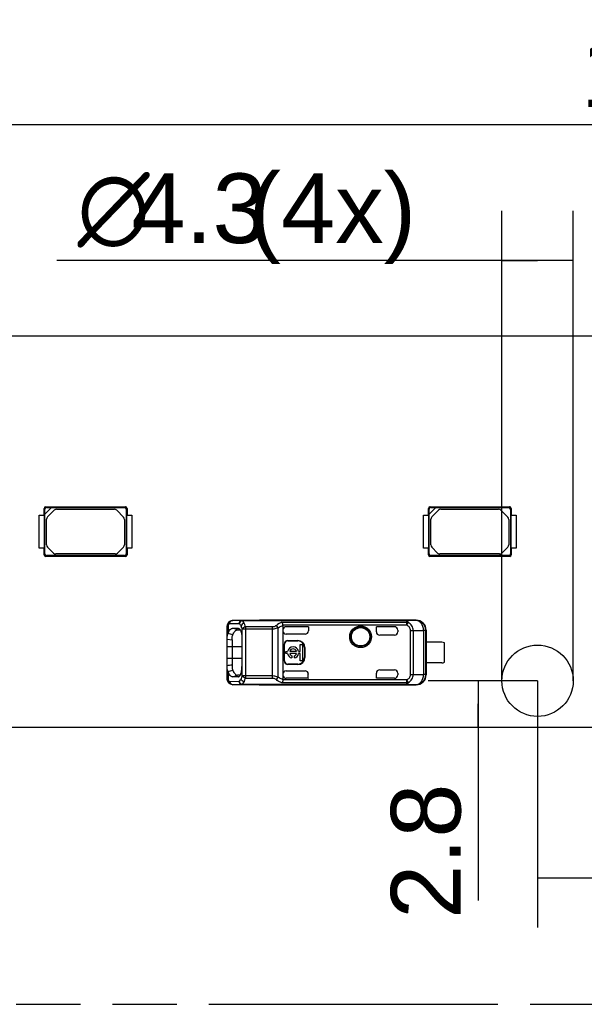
# Model space of a CAD drawing. Header units: millimetres. Extents: x 0 to 210, y 0 to 297.
# Tile 4 of 27: x 75 to 92, y 133 to 162. Entities that reach past the tile are written whole.
import ezdxf
from ezdxf.enums import TextEntityAlignment as Align

# ---------------------------------------------------------------- set-up
doc = ezdxf.new("R2010")
doc.units = ezdxf.units.MM
doc.header["$LTSCALE"] = 19.36
doc.linetypes.add('PHANTOM', pattern=[0.8, 0.45, -0.05, 0.1, -0.05, 0.1, -0.05])
doc.layers.get('0').update_dxf_attribs({"linetype": 'CONTINUOUS'})
doc.layers.add('DEFAULT_3', color=7, linetype='PHANTOM')
doc.layers.add('Z_DIM_2D', color=7, linetype='CONTINUOUS')
doc.styles.add('TEXTSTYLE_3', font='helveticaneueltw1g-ltcn.otf')
doc.styles.add('TEXTSTYLE_4', font='gdt', dxfattribs={"width": 0.7})
doc.dimstyles.new('DIMSTYLE_1', dxfattribs={"dimtxt": 2.1, "dimasz": 3.5, "dimexe": 1.5, "dimexo": 0, "dimgap": 0.525, "dimtad": 1, "dimdec": 3, "dimlfac": 2, "dimdsep": 46, "dimtxsty": 'TEXTSTYLE_3', "dimcen": 0.09, "dimclrt": 5, "dimadec": 0, "dimazin": 0, "dimtp": 0.3, "dimtm": 0.3, "dimtfac": 1, "dimtdec": 3, "dimtofl": 0, "dimtmove": 0, "dimatfit": 3, "dimfxl": 0, "dimtolj": 1, "dimarcsym": 0})
doc.dimstyles.new('DIMSTYLE_2', dxfattribs={"dimtxt": 2.1, "dimasz": 3.5, "dimexe": 1.5, "dimexo": 0, "dimgap": 0.525, "dimtad": 1, "dimdec": 3, "dimlfac": 2, "dimdsep": 46, "dimtxsty": 'TEXTSTYLE_3', "dimcen": 0.09, "dimclrt": 5, "dimadec": 0, "dimazin": 0, "dimtp": 0.2, "dimtm": 0.2, "dimtfac": 1, "dimtdec": 3, "dimtofl": 0, "dimtmove": 0, "dimatfit": 3, "dimfxl": 0, "dimtolj": 1, "dimarcsym": 0})
doc.dimstyles.new('DIMSTYLE_3', dxfattribs={"dimtxt": 2.1, "dimasz": 3.5, "dimexe": 1.5, "dimexo": 0, "dimgap": 0.525, "dimtad": 1, "dimdec": 3, "dimlfac": 2, "dimdsep": 46, "dimtxsty": 'TEXTSTYLE_3', "dimcen": 0.09, "dimclrt": 5, "dimadec": 0, "dimazin": 0, "dimtp": 0.5, "dimtm": 0.5, "dimtfac": 1, "dimtdec": 3, "dimtofl": 0, "dimtmove": 0, "dimatfit": 3, "dimfxl": 0, "dimtolj": 1, "dimarcsym": 0})
doc.dimstyles.new('DIMSTYLE_4', dxfattribs={"dimtxt": 2.1, "dimasz": 3.5, "dimexe": 1.5, "dimexo": 0, "dimgap": 0.525, "dimtad": 1, "dimdec": 3, "dimlfac": 2, "dimdsep": 46, "dimtxsty": 'TEXTSTYLE_3', "dimcen": 0.09, "dimclrt": 5, "dimadec": 0, "dimazin": 0, "dimtp": 0.1, "dimtm": 0.1, "dimtfac": 1, "dimtdec": 3, "dimtofl": 0, "dimtmove": 0, "dimatfit": 3, "dimfxl": 0, "dimtolj": 1, "dimarcsym": 0})

# ---------------------------------------------------------------- blocks, each defined once
blk = doc.blocks.new('*D1')
at = {"layer": 'Z_DIM_2D', "color": 2, "linetype": 'Continuous'}
for p, q in [((67.261, 151.64), (67.261, 160.721)), ((122.261, 151.64), (122.261, 160.721)), ((67.261, 159.221), (94.761, 159.221)), ((122.261, 159.221), (94.761, 159.221))]:
    blk.add_line(p, q, dxfattribs=at)
at = {"layer": 'Z_DIM_2D', "color": 5, "linetype": 'Continuous', "style": 'TEXTSTYLE_3'}
blk.add_text('110', height=2.1, dxfattribs=at).set_placement((94.761, 159.746), align=Align.CENTER)
blk = doc.blocks.new('_NONE')
blk = doc.blocks.new('*D2')
at = {"layer": 'Z_DIM_2D', "color": 2, "linetype": 'Continuous'}
for p, q in [((91.011, 142.44), (91.011, 134.993)), ((98.511, 142.44), (98.511, 134.993)), ((91.011, 136.493), (94.761, 136.493)), ((98.511, 136.493), (94.761, 136.493))]:
    blk.add_line(p, q, dxfattribs=at)
at = {"layer": 'Z_DIM_2D', "color": 5, "linetype": 'Continuous', "style": 'TEXTSTYLE_3'}
blk.add_text('15', height=2.1, dxfattribs=at).set_placement((94.761, 137.018), align=Align.CENTER)
blk = doc.blocks.new('*D4')
at = {"layer": 'Z_DIM_2D', "color": 2, "linetype": 'Continuous'}
for p, q in [((60.011, 151.34), (60.011, 165.106)), ((129.511, 151.34), (129.511, 165.106)), ((60.011, 163.606), (94.761, 163.606)), ((129.511, 163.606), (94.761, 163.606))]:
    blk.add_line(p, q, dxfattribs=at)
at = {"layer": 'Z_DIM_2D', "color": 5, "linetype": 'Continuous', "style": 'TEXTSTYLE_3'}
blk.add_text('139', height=2.1, dxfattribs=at).set_placement((94.761, 164.131), align=Align.CENTER)
blk = doc.blocks.new('*D5')
at = {"layer": 'Z_DIM_2D', "color": 2, "linetype": 'Continuous'}
for p, q in [((91.011, 142.44), (87.715, 142.44)), ((89.215, 142.44), (89.215, 141.74)), ((89.215, 141.04), (89.215, 141.74)), ((89.215, 141.74), (89.215, 135.813))]:
    blk.add_line(p, q, dxfattribs=at)
at = {"layer": 'Z_DIM_2D', "color": 5, "linetype": 'Continuous', "style": 'TEXTSTYLE_3'}
blk.add_text('2.8', height=2.1, rotation=90, dxfattribs=at).set_placement((88.69, 139.339), align=Align.RIGHT)
blk = doc.blocks.new('*D6')
at = {"layer": 'Z_DIM_2D', "color": 2, "linetype": 'Continuous'}
for p, q in [((89.936, 142.44), (89.936, 156.62)), ((92.086, 142.44), (92.086, 156.62)), ((91.011, 155.12), (76.518, 155.12)), ((89.936, 155.12), (91.011, 155.12)), ((92.086, 155.12), (91.011, 155.12))]:
    blk.add_line(p, q, dxfattribs=at)
at = {"layer": 'Z_DIM_2D', "color": 5, "linetype": 'Continuous'}
for s, style, p in [('4.3', 'TEXTSTYLE_3', (82.844, 155.645)), (' (4x)', 'TEXTSTYLE_3', (87.35, 155.645)), ('n', 'TEXTSTYLE_4', (79.318, 155.645))]:
    blk.add_text(s, height=2.1, dxfattribs=dict(at, style=style)).set_placement(p, align=Align.RIGHT)

msp = doc.modelspace()

# ---------------------------------------------------------------- linework, layer by layer
at = {"color": 7, "linetype": 'Continuous'}
for p, q in [((121.18562, 152.84006), (68.33562, 152.84006)), ((76.13556, 147.44006), (76.13556, 147.64118)), ((76.13556, 147.64118), (76.15784, 147.61792)), ((76.16062, 147.46506), (76.36062, 147.66506)), ((76.20776, 147.66784), (76.1845, 147.69012)), ((76.1845, 147.69012), (78.58674, 147.69012)), ((76.20776, 147.66784), (76.3634, 147.66784)), ((76.36062, 147.66506), (78.5607, 147.66506)), ((78.58674, 147.69012), (78.5607, 147.66506)), ((78.61062, 147.61514), (78.63567, 147.64118)), ((78.63567, 147.64118), (78.63567, 147.44006)), ((87.7189, 147.44006), (87.7189, 147.64118)), ((87.7189, 147.64118), (87.74118, 147.61792)), ((87.74395, 147.46506), (87.94395, 147.66506)), ((87.7911, 147.66784), (87.76784, 147.69012)), ((87.76784, 147.69012), (90.17007, 147.69012)), ((87.7911, 147.66784), (87.94673, 147.66784)), ((87.94395, 147.66506), (90.14403, 147.66506)), ((90.17007, 147.69012), (90.14403, 147.66506)), ((90.19395, 147.61514), (90.21901, 147.64118)), ((90.21901, 147.64118), (90.21901, 147.44006)), ((75.98562, 146.44006), (75.98562, 147.44006)), ((75.98562, 147.44006), (76.14117, 147.44006)), ((76.14117, 147.44006), (76.14117, 146.44006)), ((76.15784, 147.46229), (76.15784, 147.61792)), ((76.16062, 146.26499), (76.16062, 147.46506)), ((76.23991, 147.3831), (76.44259, 147.58578)), ((76.5133, 147.61506), (78.25312, 147.61506)), ((78.32383, 147.58578), (78.53133, 147.37828)), ((78.61062, 147.61514), (78.61062, 146.26499)), ((78.63006, 146.44006), (78.63006, 147.44006)), ((78.63006, 147.44006), (78.78254, 147.44006)), ((78.78254, 147.44006), (78.78254, 146.44006)), ((87.56895, 146.44006), (87.56895, 147.44006)), ((87.56895, 147.44006), (87.72451, 147.44006)), ((87.72451, 147.44006), (87.72451, 146.44006)), ((87.74118, 147.46229), (87.74118, 147.61792)), ((87.74395, 146.26499), (87.74395, 147.46506)), ((87.82324, 147.3831), (88.02592, 147.58578)), ((88.09663, 147.61506), (89.83645, 147.61506)), ((89.90716, 147.58578), (90.11466, 147.37828)), ((90.19395, 147.61514), (90.19395, 146.26499)), ((90.2134, 146.44006), (90.2134, 147.44006)), ((90.2134, 147.44006), (90.36588, 147.44006)), ((90.36588, 147.44006), (90.36588, 146.44006)), ((76.21062, 146.54041), (76.21062, 147.31239)), ((78.56062, 147.30756), (78.56062, 146.54523)), ((87.79395, 146.54041), (87.79395, 147.31239)), ((90.14395, 147.30756), (90.14395, 146.54523)), ((76.14117, 146.44006), (75.98562, 146.44006)), ((76.13556, 146.23895), (76.13556, 146.44006)), ((76.41525, 146.29435), (76.23991, 146.4697)), ((78.53133, 146.47452), (78.35116, 146.29435)), ((78.78254, 146.44006), (78.63006, 146.44006)), ((78.63567, 146.44006), (78.63567, 146.23895)), ((87.72451, 146.44006), (87.56895, 146.44006)), ((87.7189, 146.23895), (87.7189, 146.44006)), ((87.99859, 146.29435), (87.82324, 146.4697)), ((90.11466, 146.47452), (89.9345, 146.29435)), ((90.36588, 146.44006), (90.2134, 146.44006)), ((90.21901, 146.44006), (90.21901, 146.23895)), ((76.16062, 146.26499), (76.13556, 146.23895)), ((76.1845, 146.19001), (76.21054, 146.21506)), ((78.58674, 146.19001), (76.1845, 146.19001)), ((78.5607, 146.21506), (76.21054, 146.21506)), ((78.28045, 146.26506), (76.48596, 146.26506)), ((78.5607, 146.21506), (78.58674, 146.19001)), ((78.63567, 146.23895), (78.61062, 146.26499)), ((87.74395, 146.26499), (87.7189, 146.23895)), ((87.76784, 146.19001), (87.79388, 146.21506)), ((90.17007, 146.19001), (87.76784, 146.19001)), ((90.14403, 146.21506), (87.79388, 146.21506)), ((89.86379, 146.26506), (88.0693, 146.26506)), ((90.14403, 146.21506), (90.17007, 146.19001)), ((90.21901, 146.23895), (90.19395, 146.26499)), ((81.65195, 144.09518), (81.65062, 144.06468)), ((81.65062, 142.52043), (81.65062, 144.06482)), ((81.70758, 144.21656), (81.70744, 144.21643)), ((81.82181, 144.26273), (81.82056, 144.26275)), ((82.62562, 144.26273), (81.82181, 144.26273)), ((82.11255, 144.25575), (82.11254, 144.25314)), ((87.00674, 144.25575), (82.11255, 144.25575)), ((82.62562, 144.26273), (82.62224, 144.26274)), ((87.34785, 144.26756), (82.62562, 144.26756)), ((83.33395, 144.11147), (83.33395, 142.47366)), ((84.09931, 144.07005), (83.43409, 144.07005)), ((84.10062, 144.07031), (84.09931, 144.07005)), ((84.10062, 144.07031), (84.10062, 143.94768)), ((86.15062, 143.91756), (86.15062, 144.07031)), ((86.15193, 144.07005), (86.15062, 144.07031)), ((86.70062, 144.07005), (86.15193, 144.07005)), ((87.34359, 144.25925), (87.34785, 144.26756)), ((81.82168, 143.82825), (81.68066, 143.86505)), ((81.82299, 144.02519), (81.96502, 144.02402)), ((81.9646, 143.97399), (82.04762, 143.97326)), ((81.96502, 144.02402), (81.98714, 144.02383)), ((81.98725, 144.02434), (81.99888, 144.02181)), ((84.00057, 143.84764), (83.43395, 143.84764)), ((84.09931, 143.9451), (84.10062, 143.94768)), ((86.70062, 143.81756), (86.25063, 143.81756)), ((86.80062, 143.97031), (86.80062, 143.91756)), ((87.6423, 142.62587), (87.6423, 143.95926)), ((87.65062, 143.96758), (87.65062, 142.61755)), ((81.65062, 143.69166), (81.80056, 143.67052)), ((81.80056, 143.67052), (81.80059, 142.91461)), ((82.09861, 143.71744), (82.09861, 142.8674)), ((83.37072, 143.04256), (83.37072, 143.54256)), ((83.38395, 143.04256), (83.38395, 143.54256)), ((83.48395, 143.65579), (83.78395, 143.65579)), ((83.48395, 143.64256), (83.78395, 143.64256)), ((83.85811, 143.32569), (83.85811, 143.53956)), ((83.85811, 143.53956), (83.92436, 143.53956)), ((83.92436, 143.53956), (83.92436, 143.04556)), ((88.12562, 143.60506), (87.64964, 143.60506)), ((88.20062, 143.00506), (88.20062, 143.58006)), ((83.42436, 143.25944), (83.42436, 143.32569)), ((83.42436, 143.32569), (83.47618, 143.32569)), ((83.47618, 143.25944), (83.42436, 143.25944)), ((83.74481, 143.32569), (83.53828, 143.32569)), ((83.74481, 143.25944), (83.53828, 143.25944)), ((83.60016, 143.19232), (83.60016, 143.12907)), ((83.68293, 143.12907), (83.68293, 143.19232)), ((83.80691, 143.32569), (83.85811, 143.32569)), ((83.85811, 143.25944), (83.80691, 143.25944)), ((83.85811, 143.04556), (83.85811, 143.25944)), ((83.98395, 143.44256), (83.98395, 143.14256)), ((83.99717, 143.44256), (83.99717, 143.14256)), ((83.78395, 142.94256), (83.48395, 142.94256)), ((83.78395, 142.92934), (83.48395, 142.92934)), ((83.92436, 143.04556), (83.85811, 143.04556)), ((88.12562, 142.98006), (87.64964, 142.98006)), ((81.68063, 142.72043), (81.82166, 142.75713)), ((82.04764, 142.61187), (81.96452, 142.61114)), ((83.43395, 142.73749), (84.00057, 142.73749)), ((84.09931, 142.64194), (84.10062, 142.63745)), ((84.09931, 142.51508), (84.09931, 142.64194)), ((86.15062, 142.51482), (86.15062, 142.66756)), ((86.25063, 142.76756), (86.70062, 142.76756)), ((86.80062, 142.66756), (86.80062, 142.61482)), ((81.68357, 142.39606), (81.70739, 142.36873)), ((81.70736, 142.36876), (81.70751, 142.36862)), ((81.82054, 142.32238), (81.81943, 142.3224)), ((82.62562, 142.3224), (81.82181, 142.3224)), ((81.96494, 142.56111), (81.8233, 142.55994)), ((81.98727, 142.5613), (81.96494, 142.56111)), ((81.98737, 142.56061), (81.99978, 142.56349)), ((82.11254, 142.33199), (82.11255, 142.32937)), ((87.00675, 142.32937), (82.11255, 142.32937)), ((82.62224, 142.32238), (82.62562, 142.32241)), ((82.62562, 142.31757), (87.34785, 142.31757)), ((84.10062, 142.51482), (83.43395, 142.51482)), ((84.09931, 142.51508), (84.10062, 142.51482)), ((86.15193, 142.51508), (86.15062, 142.51482)), ((86.70062, 142.51482), (86.15062, 142.51482)), ((61.51062, 141.04006), (128.01062, 141.04006))]:
    msp.add_line(p, q, dxfattribs=at)
at = {"color": 9, "linetype": 'Continuous'}
for p, q in [((81.68072, 144.14244), (81.6807, 143.86597)), ((82.01857, 144.15576), (81.72779, 144.16274)), ((82.11255, 144.25575), (81.82181, 144.26273)), ((87.00672, 144.25314), (82.11254, 144.25314)), ((82.20266, 144.06326), (82.20266, 142.52189)), ((83.02258, 144.06326), (82.20266, 144.06326)), ((83.0226, 142.52188), (83.02258, 144.06326)), ((83.30362, 144.21026), (87.07063, 144.21026)), ((87.07064, 144.12067), (83.33323, 144.12067)), ((83.43408, 144.07031), (83.43409, 144.07005)), ((86.70062, 144.07005), (86.70062, 144.07031)), ((87.00674, 144.25575), (87.00672, 144.25314)), ((87.34359, 144.25925), (87.00674, 144.25575)), ((87.07064, 144.12068), (87.07063, 144.21026)), ((87.07064, 144.12067), (87.11349, 144.20324)), ((81.96464, 143.974), (81.82299, 144.02519)), ((82.10869, 142.58475), (82.10869, 144.00041)), ((83.02259, 144.00041), (82.10869, 144.00041)), ((83.19254, 142.54601), (83.19254, 144.03912)), ((86.15062, 143.91756), (86.15193, 143.91756)), ((87.18444, 142.62911), (87.18444, 143.95603)), ((87.18444, 143.95603), (87.26104, 143.95603)), ((87.26104, 143.95602), (87.57212, 143.95926)), ((87.26104, 143.95602), (87.26104, 142.62911)), ((87.57212, 143.95926), (87.57212, 142.62587)), ((87.6423, 143.95926), (87.57212, 143.95926)), ((87.6423, 143.95926), (87.65062, 143.96758)), ((83.38395, 143.54256), (83.37072, 143.54256)), ((83.48395, 143.64256), (83.48395, 143.65579)), ((83.78395, 143.65579), (83.78395, 143.64256)), ((82.09861, 143.46756), (81.65062, 143.46756)), ((83.98395, 143.44256), (83.99717, 143.44256)), ((81.65062, 143.11756), (82.09861, 143.11757)), ((83.38395, 143.04256), (83.37072, 143.04256)), ((83.48395, 142.94256), (83.48395, 142.92934)), ((83.78395, 142.94256), (83.78395, 142.92934)), ((83.98395, 143.14256), (83.99717, 143.14256)), ((81.68073, 142.71919), (81.68073, 142.44268)), ((81.8233, 142.55994), (81.9646, 142.61111)), ((83.02259, 142.58473), (82.10869, 142.58475)), ((86.15062, 142.66756), (86.15193, 142.66756)), ((87.18444, 142.62911), (87.26104, 142.62911)), ((87.26104, 142.62911), (87.57212, 142.62587)), ((87.6423, 142.62587), (87.57212, 142.62587)), ((87.65062, 142.61755), (87.6423, 142.62587)), ((81.72778, 142.4224), (82.01857, 142.42937)), ((81.82181, 142.3224), (82.11255, 142.32937)), ((87.00672, 142.33199), (82.11254, 142.33199)), ((82.20266, 142.52189), (83.02258, 142.52189)), ((87.07064, 142.37487), (83.3042, 142.37487)), ((87.07063, 142.46445), (83.33323, 142.46445)), ((83.43395, 142.51508), (83.43395, 142.51482)), ((86.70062, 142.51482), (86.70062, 142.51508)), ((87.00675, 142.32937), (87.00672, 142.33199)), ((87.00675, 142.32937), (87.34358, 142.32588)), ((87.07064, 142.37487), (87.07063, 142.46445)), ((87.07063, 142.46445), (87.11349, 142.38189)), ((87.34785, 142.31756), (87.34358, 142.32588))]:
    msp.add_line(p, q, dxfattribs=at)
at = {"color": 7, "linetype": 'Continuous'}
for points in [[(81.70761, 144.21657), (81.6856, 144.19197), (81.66865, 144.16241), (81.65764, 144.12997), (81.65195, 144.09518)], [(81.65062, 142.52048), (81.65159, 142.49418), (81.65676, 142.45888), (81.66724, 142.42596), (81.68357, 142.39606)]]:
    msp.add_lwpolyline(points, dxfattribs=at)
for centre, radius in [((85.67562, 143.76756), 0.32849), ((85.67562, 143.76756), 0.29289), ((85.67562, 143.76756), 0.27613), ((91.01062, 142.44006), 1.075)]:
    msp.add_circle(centre, radius, dxfattribs=at)
for centre, radius, start, end in [((76.18547, 147.64021), 0.04992, 91.113954, 178.886047), ((78.58577, 147.64021), 0.04992, 1.112709, 88.88666), ((87.76881, 147.64021), 0.04992, 91.113954, 178.886047), ((90.1691, 147.64021), 0.04992, 1.112709, 88.88666), ((76.31062, 147.31239), 0.1, 135, 180), ((76.5133, 147.51506), 0.1, 90, 135), ((78.25312, 147.51506), 0.1, 45, 90), ((78.46062, 147.30756), 0.1, 0, 45), ((87.89395, 147.31239), 0.1, 135, 180), ((88.09663, 147.51506), 0.1, 90, 135), ((89.83645, 147.51506), 0.1, 45, 90), ((90.04395, 147.30756), 0.1, 0, 45), ((76.31062, 146.54041), 0.1, 180, 225), ((78.46062, 146.54523), 0.1, 315, 360), ((87.89395, 146.54041), 0.1, 180, 225), ((90.04395, 146.54523), 0.1, 315, 360), ((76.18547, 146.23992), 0.04992, 181.112709, 268.88666), ((76.48596, 146.36506), 0.1, 225, 270), ((78.28045, 146.36506), 0.1, 270, 315), ((78.58577, 146.23992), 0.04992, 271.113344, 358.88729), ((87.76881, 146.23992), 0.04992, 181.112709, 268.88666), ((88.0693, 146.36506), 0.1, 225, 270), ((89.86379, 146.36506), 0.1, 270, 315), ((90.1691, 146.23992), 0.04992, 271.113344, 358.88729), ((83.43396, 143.9703), 0.10001, 89.934928, 179.949182), ((87.35063, 143.96761), 0.29996, 359.993212, 90.531898), ((81.86314, 143.76889), 0.20666, 151.980555, 158.762595), ((83.43395, 143.94765), 0.10001, 179.995643, 269.995635), ((86.70062, 143.91756), 0.1, 270, 360), ((83.48395, 143.54256), 0.11322, 90, 180), ((83.48395, 143.54256), 0.1, 90, 180), ((83.78395, 143.44256), 0.21322, 0, 90), ((83.78395, 143.44256), 0.2, 0, 90), ((88.12562, 143.48006), 0.125, 53.130102, 90), ((83.64155, 143.29256), 0.16865, 11.327261, 168.672739), ((83.64155, 143.29256), 0.16865, 191.327261, 255.795811), ((83.64155, 143.29256), 0.10845, 17.784655, 162.215345), ((83.64155, 143.29256), 0.10845, 197.784655, 247.568017), ((83.64155, 143.29256), 0.16865, 284.204189, 348.672739), ((83.64155, 143.29256), 0.10845, 292.431983, 342.215345), ((83.48395, 143.04256), 0.11322, 180, 270), ((83.48395, 143.04256), 0.1, 180, 270), ((83.78395, 143.14256), 0.21322, 270, 360), ((83.78395, 143.14256), 0.2, 270, 360), ((88.12562, 143.10506), 0.125, 270, 306.869898), ((83.43395, 142.61482), 0.1, 179.999863, 269.999801), ((86.70062, 142.66756), 0.1, 0, 90), ((87.35059, 142.61758), 0.30003, 269.475855, 359.994195)]:
    msp.add_arc(centre, radius, start, end, dxfattribs=at)
at = {"color": 9, "linetype": 'Continuous'}
for centre, radius, start, end in [((81.76164, 144.15685), 0.08055, 132.296429, 141.448523), ((81.82214, 144.17393), 0.08879, 90.22276, 102.121698), ((83.54942, 143.60573), 0.65259, 112.126906, 129.321944), ((87.34227, 143.95921), 0.30003, 0.00838, 89.758172), ((87.34225, 142.62593), 0.30005, 270.253358, 359.989851), ((81.82214, 142.4112), 0.08879, 257.955751, 269.776533)]:
    msp.add_arc(centre, radius, start, end, dxfattribs=at)
at = {"color": 7, "linetype": 'Continuous'}
for centre, major_axis, ratio, start_param, end_param in [((76.20792, 147.61777), (-0.03546, 0.03546), 0.9969278, -0.7838597, 0.7838597), ((78.56054, 147.61499), (0.03546, 0.03546), 0.9969278, -0.7838597, 0.7838597), ((87.79125, 147.61777), (-0.03546, 0.03546), 0.9969278, -0.7838597, 0.7838597), ((90.14388, 147.61499), (0.03546, 0.03546), 0.9969278, -0.7838597, 0.7838597), ((76.2107, 146.26514), (0.03546, 0.03546), 0.9969278, -3.92545235, -2.35773295), ((78.56054, 146.26514), (-0.03546, 0.03546), 0.9969278, -3.92545235, -2.35773295), ((87.79403, 146.26514), (0.03546, 0.03546), 0.9969278, -3.92545235, -2.35773295), ((90.14388, 146.26514), (0.03546, -0.03546), 0.9969278, -0.7838597, 0.7838597), ((86.70062, 143.97031), (0, 0.1), 0.99999391, -1.57079633, 0), ((86.70062, 143.97005), (0, -0.1), 0.99999391, 1.57079633, 3.14159265), ((84.0006, 143.94765), (0.07073, 0.07073), 0.99969546, 3.92683852, 5.49793944), ((86.25063, 143.91756), (0.10002, 0), 0.9998477, 3.14159246, 4.71238898), ((83.43395, 142.63748), (0, 0.10002), 0.9998477, 0, 1.57079633), ((84.0006, 142.63748), (-0.07073, 0.07073), 0.99969546, -2.35634678, -0.78524587), ((86.25063, 142.66756), (0.10002, 0), 0.9998477, 1.57079633, 3.14159265), ((86.70062, 142.61482), (0, 0.1), 0.99999391, -3.14159265, -1.57079633)]:
    msp.add_ellipse(centre, major_axis=major_axis, ratio=ratio, start_param=start_param, end_param=end_param, dxfattribs=at)
at = {"color": 9, "linetype": 'Continuous'}
for points in [[(81.65062, 144.06468), (81.65062, 144.07059), (81.65084, 144.07651), (81.65138, 144.0824)], [(87.07062, 144.21026), (87.08509, 144.21083), (87.1, 144.20849), (87.11349, 144.20324)], [(87.11349, 142.38189), (87.1, 142.37664), (87.0851, 142.3743), (87.07063, 142.37487)]]:
    msp.add_open_spline(points, degree=3, dxfattribs=at)
for points, knots in [([(81.65138, 144.0824), (81.6525, 144.09454), (81.65705, 144.11753), (81.6721, 144.13623), (81.68074, 144.14244)], [0, 0, 0, 0, 0.5339639, 1, 1, 1, 1]), ([(81.69865, 144.20705), (81.68819, 144.19391), (81.67971, 144.17096), (81.68011, 144.14826), (81.68072, 144.14242)], [0, 0, 0, 0, 0.74095848, 1, 1, 1, 1]), ([(81.68072, 144.14244), (81.68434, 144.14572), (81.69778, 144.15653), (81.71536, 144.16301), (81.72779, 144.16274)], [0, 0, 0, 0, 0.28206436, 1, 1, 1, 1]), ([(81.72779, 144.16273), (81.72785, 144.18502), (81.74224, 144.23017), (81.7825, 144.25625), (81.8035, 144.26075)], [0, 0, 0, 0, 0.50936846, 1, 1, 1, 1]), ([(82.11254, 144.25314), (82.08891, 144.25123), (82.04165, 144.22777), (82.02039, 144.17996), (82.01857, 144.15576)], [0, 0, 0, 0, 0.49419605, 1, 1, 1, 1]), ([(82.07185, 144.0923), (82.06795, 144.0994), (82.05372, 144.12311), (82.03509, 144.1451), (82.01857, 144.15576)], [0, 0, 0, 0, 0.29179314, 1, 1, 1, 1]), ([(82.16581, 144.17577), (82.14356, 144.17203), (82.10197, 144.15229), (82.07621, 144.11297), (82.07185, 144.0923)], [0, 0, 0, 0, 0.51646026, 1, 1, 1, 1]), ([(82.10869, 144.00041), (82.10613, 144.00913), (82.09612, 144.04061), (82.08333, 144.07129), (82.07185, 144.0923)], [0, 0, 0, 0, 0.27526337, 1, 1, 1, 1]), ([(82.20266, 144.06326), (82.18169, 144.05953), (82.14471, 144.04564), (82.11514, 144.01661), (82.10869, 144.00041)], [0, 0, 0, 0, 0.54978851, 1, 1, 1, 1]), ([(82.16581, 144.17577), (82.16194, 144.18437), (82.14815, 144.21246), (82.1299, 144.23959), (82.11254, 144.25314)], [0, 0, 0, 0, 0.29983477, 1, 1, 1, 1]), ([(82.20266, 144.06326), (82.2001, 144.07388), (82.19019, 144.1121), (82.17758, 144.14975), (82.16581, 144.17577)], [0, 0, 0, 0, 0.27674177, 1, 1, 1, 1]), ([(83.13589, 144.11057), (83.12846, 144.10443), (83.09548, 144.07989), (83.05423, 144.06349), (83.02258, 144.06326)], [0, 0, 0, 0, 0.2335882, 1, 1, 1, 1]), ([(83.19254, 144.03912), (83.18285, 144.06033), (83.16487, 144.0862), (83.14176, 144.10632), (83.13589, 144.11058)], [0, 0, 0, 0, 0.76277211, 1, 1, 1, 1]), ([(83.19254, 144.03914), (83.20365, 144.04662), (83.24859, 144.07479), (83.29691, 144.09741), (83.33394, 144.11148)], [0, 0, 0, 0, 0.25275267, 1, 1, 1, 1]), ([(87.07063, 144.21026), (87.06892, 144.22052), (87.0652, 144.2347), (87.0512, 144.24578), (87.0333, 144.25088), (87.01796, 144.25234), (87.00672, 144.25314)], [0, 0, 0, 0, 0.36197112, 0.46364042, 0.60800016, 1, 1, 1, 1]), ([(87.00674, 144.25575), (87.02092, 144.25572), (87.04604, 144.25409), (87.08734, 144.24194), (87.10577, 144.21819), (87.1135, 144.20324)], [0, 0, 0, 0, 0.33764824, 0.59922678, 1, 1, 1, 1]), ([(87.18444, 143.95603), (87.18328, 143.99048), (87.1586, 144.06107), (87.10044, 144.10288), (87.07064, 144.12067)], [0, 0, 0, 0, 0.49829758, 1, 1, 1, 1]), ([(87.26104, 143.95602), (87.26036, 144.00576), (87.23175, 144.10685), (87.15586, 144.17757), (87.1135, 144.20324)], [0, 0, 0, 0, 0.50104822, 1, 1, 1, 1]), ([(87.57212, 143.95926), (87.57196, 143.99782), (87.56058, 144.07322), (87.51182, 144.17169), (87.43677, 144.24065), (87.37346, 144.25898), (87.34359, 144.25925)], [0, 0, 0, 0, 0.27993613, 0.54391419, 0.78322217, 1, 1, 1, 1]), ([(83.19254, 144.03912), (83.18021, 144.0334), (83.12603, 144.01184), (83.06732, 144.00042), (83.02259, 144.00041)], [0, 0, 0, 0, 0.23301475, 1, 1, 1, 1]), ([(82.07187, 142.49285), (82.07543, 142.49937), (82.0903, 142.52889), (82.10148, 142.56018), (82.10869, 142.58475)], [0, 0, 0, 0, 0.22487683, 1, 1, 1, 1]), ([(82.20266, 142.52191), (82.18169, 142.52564), (82.14472, 142.53953), (82.11514, 142.56855), (82.10869, 142.58475)], [0, 0, 0, 0, 0.54980165, 1, 1, 1, 1]), ([(83.19254, 142.54601), (83.18022, 142.55174), (83.12604, 142.5733), (83.06733, 142.58477), (83.02259, 142.58473)], [0, 0, 0, 0, 0.23302607, 1, 1, 1, 1]), ([(87.07063, 142.46445), (87.1005, 142.48214), (87.15841, 142.52413), (87.1835, 142.59464), (87.18444, 142.62911)], [0, 0, 0, 0, 0.50164763, 1, 1, 1, 1]), ([(87.11349, 142.38188), (87.15587, 142.40751), (87.2316, 142.47837), (87.26039, 142.57937), (87.26104, 142.62911)], [0, 0, 0, 0, 0.49891203, 1, 1, 1, 1]), ([(87.34239, 142.32589), (87.37262, 142.32612), (87.43647, 142.34403), (87.51174, 142.41344), (87.56059, 142.51184), (87.57196, 142.58729), (87.57212, 142.62587)], [0, 0, 0, 0, 0.21883055, 0.45738878, 0.72074065, 1, 1, 1, 1]), ([(81.68074, 142.44267), (81.67027, 142.45016), (81.65271, 142.47531), (81.65063, 142.50464), (81.65062, 142.52043)], [0, 0, 0, 0, 0.44925398, 1, 1, 1, 1]), ([(81.68076, 142.44265), (81.67931, 142.42901), (81.68212, 142.40118), (81.69761, 142.37765), (81.70736, 142.36876)], [0, 0, 0, 0, 0.50966362, 1, 1, 1, 1]), ([(81.72778, 142.4224), (81.72379, 142.42231), (81.70636, 142.42389), (81.69062, 142.43373), (81.68073, 142.44268)], [0, 0, 0, 0, 0.23029757, 1, 1, 1, 1]), ([(81.72779, 142.4224), (81.72785, 142.40009), (81.74227, 142.3549), (81.7826, 142.32883), (81.80361, 142.32436)], [0, 0, 0, 0, 0.50940287, 1, 1, 1, 1]), ([(82.01857, 142.42937), (82.02352, 142.43256), (82.04544, 142.44989), (82.06133, 142.47365), (82.07187, 142.49285)], [0, 0, 0, 0, 0.2119351, 1, 1, 1, 1]), ([(82.01857, 142.42937), (82.02039, 142.40517), (82.04165, 142.35736), (82.08891, 142.3339), (82.11254, 142.33199)], [0, 0, 0, 0, 0.50579764, 1, 1, 1, 1]), ([(82.16583, 142.4094), (82.14358, 142.41314), (82.10199, 142.43288), (82.07623, 142.47219), (82.07187, 142.49285)], [0, 0, 0, 0, 0.51647396, 1, 1, 1, 1]), ([(82.11254, 142.33199), (82.1176, 142.33594), (82.14034, 142.35801), (82.15555, 142.38652), (82.16583, 142.4094)], [0, 0, 0, 0, 0.20381891, 1, 1, 1, 1]), ([(82.16583, 142.4094), (82.16945, 142.41742), (82.18447, 142.45396), (82.19546, 142.49205), (82.20266, 142.52189)], [0, 0, 0, 0, 0.22278974, 1, 1, 1, 1]), ([(83.02258, 142.52189), (83.03369, 142.52192), (83.07527, 142.51639), (83.11257, 142.49402), (83.13589, 142.47456)], [0, 0, 0, 0, 0.26774614, 1, 1, 1, 1]), ([(83.13589, 142.47455), (83.14176, 142.47882), (83.16487, 142.49893), (83.18285, 142.5248), (83.19254, 142.54601)], [0, 0, 0, 0, 0.23714754, 1, 1, 1, 1]), ([(83.3042, 142.37487), (83.28926, 142.38089), (83.22949, 142.40737), (83.17397, 142.44333), (83.13589, 142.47456)], [0, 0, 0, 0, 0.24649304, 1, 1, 1, 1]), ([(83.33394, 142.47365), (83.29691, 142.48772), (83.24859, 142.51034), (83.20365, 142.53852), (83.19254, 142.546)], [0, 0, 0, 0, 0.74730309, 1, 1, 1, 1]), ([(87.00672, 142.33199), (87.01795, 142.33278), (87.03328, 142.33428), (87.0512, 142.33933), (87.06518, 142.35045), (87.06895, 142.36461), (87.07063, 142.37487)], [0, 0, 0, 0, 0.3917728, 0.53647979, 0.6380073, 1, 1, 1, 1]), ([(87.11349, 142.38188), (87.10581, 142.36682), (87.08706, 142.34343), (87.04601, 142.33092), (87.02094, 142.32942), (87.00675, 142.32937)], [0, 0, 0, 0, 0.40302618, 0.66155246, 1, 1, 1, 1])]:
    msp.add_open_spline(points, degree=3, knots=knots, dxfattribs=at)
at = {"color": 7, "linetype": 'Continuous'}
for points, knots in [([(81.70738, 144.21637), (81.72244, 144.23009), (81.75752, 144.25377), (81.79943, 144.26278), (81.82055, 144.26275)], [0, 0, 0, 0, 0.49102403, 1, 1, 1, 1]), ([(82.01857, 144.15576), (82.01864, 144.18104), (82.03736, 144.23276), (82.08838, 144.25569), (82.11257, 144.25576)], [0, 0, 0, 0, 0.51094326, 1, 1, 1, 1]), ([(83.33323, 144.12068), (83.33039, 144.13868), (83.32278, 144.16922), (83.31159, 144.19952), (83.30362, 144.21026)], [0, 0, 0, 0, 0.57683857, 1, 1, 1, 1]), ([(81.65062, 143.69089), (81.65064, 143.71856), (81.65229, 143.77008), (81.66187, 143.82146), (81.67052, 143.84374)], [0, 0, 0, 0, 0.53661387, 1, 1, 1, 1]), ([(81.6807, 143.86597), (81.68934, 143.88943), (81.70784, 143.93108), (81.74204, 143.98252), (81.77988, 144.0164), (81.80957, 144.02478), (81.8229, 144.0248)], [0, 0, 0, 0, 0.33425063, 0.60644882, 0.8216962, 1, 1, 1, 1]), ([(81.80059, 143.67053), (81.8008, 143.68505), (81.80293, 143.73817), (81.8099, 143.79172), (81.82176, 143.82857)], [0, 0, 0, 0, 0.27269426, 1, 1, 1, 1]), ([(81.82176, 143.82857), (81.83128, 143.85006), (81.84833, 143.8845), (81.87763, 143.92637), (81.91118, 143.9603), (81.94424, 143.97417), (81.9646, 143.97399)], [0, 0, 0, 0, 0.33004677, 0.53802346, 0.71410246, 1, 1, 1, 1]), ([(81.99888, 144.02182), (82.00251, 144.02056), (82.01873, 144.0128), (82.03129, 143.99899), (82.03935, 143.98752)], [0, 0, 0, 0, 0.21509092, 1, 1, 1, 1]), ([(82.03935, 143.98752), (82.04071, 143.98558), (82.04634, 143.97716), (82.05121, 143.96824), (82.0546, 143.96125)], [0, 0, 0, 0, 0.23339115, 1, 1, 1, 1]), ([(82.0546, 143.96125), (82.05586, 143.95864), (82.06102, 143.94748), (82.06541, 143.93597), (82.06845, 143.92706)], [0, 0, 0, 0, 0.23527054, 1, 1, 1, 1]), ([(82.06845, 143.92706), (82.07907, 143.89593), (82.09397, 143.82622), (82.09874, 143.75537), (82.09886, 143.71744)], [0, 0, 0, 0, 0.46447656, 1, 1, 1, 1]), ([(81.67076, 142.74076), (81.66191, 142.76313), (81.65245, 142.81479), (81.65064, 142.86649), (81.65062, 142.89422)], [0, 0, 0, 0, 0.46444946, 1, 1, 1, 1]), ([(81.80041, 142.91468), (81.80046, 142.90014), (81.8019, 142.84695), (81.80879, 142.79302), (81.82179, 142.75648)], [0, 0, 0, 0, 0.27273612, 1, 1, 1, 1]), ([(81.8232, 142.56049), (81.80988, 142.56026), (81.78001, 142.56827), (81.74211, 142.60225), (81.7079, 142.65385), (81.68938, 142.69565), (81.68073, 142.71919)], [0, 0, 0, 0, 0.17781279, 0.39279841, 0.66533548, 1, 1, 1, 1]), ([(81.82179, 142.75648), (81.83144, 142.73503), (81.85069, 142.69664), (81.88536, 142.64941), (81.92292, 142.61874), (81.95155, 142.61103), (81.96452, 142.61114)], [0, 0, 0, 0, 0.33042463, 0.60120412, 0.81778406, 1, 1, 1, 1]), ([(81.9998, 142.56295), (82.00347, 142.56418), (82.02014, 142.57203), (82.03248, 142.58679), (82.04037, 142.59884)], [0, 0, 0, 0, 0.2116597, 1, 1, 1, 1]), ([(82.04037, 142.59884), (82.04162, 142.60075), (82.04679, 142.60901), (82.05131, 142.61765), (82.05449, 142.62439)], [0, 0, 0, 0, 0.23517349, 1, 1, 1, 1]), ([(82.05449, 142.62439), (82.05565, 142.62683), (82.06036, 142.6372), (82.06448, 142.64783), (82.06734, 142.65603)], [0, 0, 0, 0, 0.23751691, 1, 1, 1, 1]), ([(82.06734, 142.65603), (82.0725, 142.67078), (82.09204, 142.7396), (82.09824, 142.81161), (82.09888, 142.8674)], [0, 0, 0, 0, 0.21879649, 1, 1, 1, 1]), ([(81.82056, 142.32239), (81.79947, 142.32237), (81.75762, 142.33134), (81.72257, 142.35495), (81.70751, 142.36862)], [0, 0, 0, 0, 0.50893075, 1, 1, 1, 1]), ([(82.11257, 142.32937), (82.08838, 142.32944), (82.03736, 142.35237), (82.01864, 142.40409), (82.01857, 142.42937)], [0, 0, 0, 0, 0.4890568, 1, 1, 1, 1]), ([(83.33323, 142.46445), (83.33039, 142.44647), (83.32257, 142.41612), (83.31211, 142.38558), (83.3042, 142.37487)], [0, 0, 0, 0, 0.57751969, 1, 1, 1, 1])]:
    msp.add_open_spline(points, degree=3, knots=knots, dxfattribs=at)
for points in [[(83.33323, 144.12067), (83.33371, 144.11766), (83.33416, 144.11453), (83.33359, 144.11153)], [(81.80059, 142.91461), (81.75055, 142.90781), (81.70047, 142.90127), (81.65062, 142.89322)], [(81.68072, 142.71919), (81.67702, 142.72619), (81.67367, 142.73339), (81.67076, 142.74076)], [(84.09929, 142.64194), (84.09851, 142.66647), (84.08735, 142.69214), (84.07, 142.7095)], [(83.33395, 142.47366), (83.33394, 142.47061), (83.33393, 142.46744), (83.33291, 142.46457)]]:
    msp.add_open_spline(points, degree=3, dxfattribs=at)
at = {"layer": 'DEFAULT_3', "color": 91, "linetype": 'PHANTOM', "true_color": 0x80ff80}
msp.add_line((50.12864, 132.68), (150.12864, 132.68), dxfattribs=at)

# ---------------------------------------------------------------- dimensions: what is measured, and where the dimension line sits
at = {"layer": 'Z_DIM_2D', "color": 2, "linetype": 'Continuous'}
for base, p1, p2, dimstyle, picture, middle in [((129.51062, 163.60568), (60.01062, 151.34006), (129.51062, 151.34006), 'DIMSTYLE_3', '*D4', (94.80763, 163.60568)), ((122.26062, 159.22132), (67.26062, 151.64006), (122.26062, 151.64006), 'DIMSTYLE_1', '*D1', (94.80371, 159.22132)), ((98.51062, 136.49343), (91.01062, 142.44006), (98.51062, 142.44006), 'DIMSTYLE_2', '*D2', (94.80371, 136.49343))]:
    dim = msp.add_linear_dim(base=base, p1=p1, p2=p2, dimstyle=dimstyle, override={"dimblk1": 'NONE', "dimblk2": 'NONE', "dimsah": 1}, dxfattribs=at)
    dim.commit()
    dim.dimension.update_dxf_attribs({"geometry": picture, "text_midpoint": middle, "dimtype": 160})
dim = msp.add_linear_dim(base=(92.08562, 155.11964), p1=(89.93562, 142.44006), p2=(92.08562, 142.44006), text='%%c<> (4x)', dimstyle='DIMSTYLE_4', override={"dimblk1": 'NONE', "dimblk2": 'NONE', "dimsah": 1}, dxfattribs=at)
dim.commit()
dim.dimension.update_dxf_attribs({"geometry": '*D6', "text_midpoint": (81.93367, 155.11964), "dimtype": 160})
dim = msp.add_linear_dim(base=(89.21484, 142.44006), p1=(61.51062, 141.04006), p2=(91.01062, 142.44006), angle=90, dimstyle='DIMSTYLE_4', override={"dimblk1": 'NONE', "dimblk2": 'NONE', "dimsah": 1}, dxfattribs=at)
dim.commit()
dim.dimension.update_dxf_attribs({"geometry": '*D5', "text_midpoint": (89.21484, 137.57957), "dimtype": 160})

doc.saveas('drawing.dxf')
